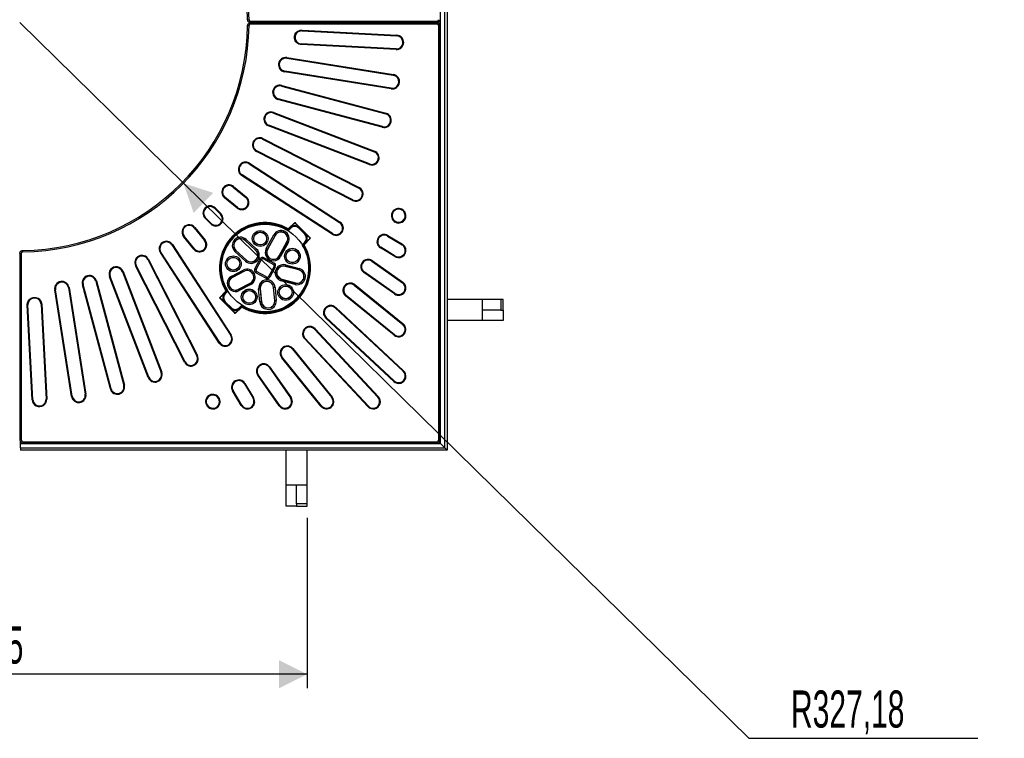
# Model space of a CAD drawing. Header units: millimetres. Extents: x 200 to 5740, y 200 to 4000.
# Tile 4 of 38: x 1630 to 3035, y 1795 to 2820. Entities that reach past the tile are written whole.
import ezdxf

# ---------------------------------------------------------------- set-up
doc = ezdxf.new("R2010")
doc.units = ezdxf.units.MM
doc.header["$LTSCALE"] = 20
doc.layers.add('FORMAT', color=7, linetype='Continuous')
doc.styles.add('SLDTEXTSTYLE0', font='TXT', dxfattribs={"width": 0.605})
doc.dimstyles.new('SLDDIMSTYLE0', dxfattribs={"dimtxt": 51.366374, "dimasz": 40, "dimexe": 0, "dimexo": 0.0625, "dimgap": 12.841593, "dimtad": 1, "dimrnd": 1e-09, "dimzin": 12, "dimdsep": 46, "dimtxsty": 'SLDTEXTSTYLE0', "dimsah": 1, "dimcen": 0.09, "dimadec": 0, "dimazin": 3, "dimtfac": 1, "dimtofl": 0, "dimtmove": 0, "dimatfit": 3, "dimfxl": 1, "dimfrac": 2, "dimtolj": 1, "dimtzin": 12, "dimarcsym": 0})
doc.dimstyles.new('SLDDIMSTYLE1', dxfattribs={"dimtxt": 51.366374, "dimasz": 40, "dimexe": 0, "dimexo": 0.0625, "dimgap": 12.841593, "dimtad": 0, "dimtih": 1, "dimtoh": 1, "dimrnd": 1e-09, "dimzin": 12, "dimdsep": 46, "dimtxsty": 'SLDTEXTSTYLE0', "dimsah": 1, "dimcen": 0, "dimadec": 0, "dimazin": 3, "dimtfac": 1, "dimtofl": 0, "dimtmove": 0, "dimatfit": 3, "dimfxl": 1, "dimfrac": 2, "dimtolj": 1, "dimtzin": 12, "dimarcsym": 0})

# ---------------------------------------------------------------- blocks, each defined once
blk = doc.blocks.new('_D_1')
at = {"layer": 'FORMAT'}
for p, q in [((1629.8, 2815.9), (1863.3, 2586.8)), ((1863.3, 2586.8), (2670.3, 1795)), ((2670.3, 1795), (2996.8, 1795))]:
    blk.add_line(p, q, dxfattribs=at)
blk.add_solid([(1863.3, 2586.8), (1877.8, 2544.5), (1905.9, 2573)], dxfattribs=at)
at = {"layer": 'FORMAT', "insert": (2730.3, 1863.2), "char_height": 52.92, "attachment_point": 1, "style": 'SLDTEXTSTYLE0'}
blk.add_mtext('R327,18', dxfattribs=at)
blk = doc.blocks.new('_D_2')
at = {"layer": 'FORMAT'}
for p, q in [((2039.8, 2109.6), (2039.8, 1866.4)), ((1204.8, 2106.1), (1204.8, 1866.4)), ((2039.8, 1886.3), (1204.8, 1886.3))]:
    blk.add_line(p, q, dxfattribs=at)
for points in [[(1204.8, 1886.3), (1244.8, 1866.3), (1244.8, 1906.3)], [(2039.8, 1886.3), (1999.8, 1906.3), (1999.8, 1866.3)]]:
    blk.add_solid(points, dxfattribs=at)
at = {"layer": 'FORMAT', "insert": (1563.5, 1954.5), "char_height": 52.92, "attachment_point": 1, "style": 'SLDTEXTSTYLE0'}
blk.add_mtext('835', dxfattribs=at)

msp = doc.modelspace()

# ---------------------------------------------------------------- linework, layer by layer
at = {"color": 7, "linetype": 'Continuous', "lineweight": 25}
for p, q in [((2230.252, 2215.404), (2230.252, 3416.404)), ((2236.252, 2209.404), (2236.252, 3422.404)), ((2239.752, 3425.904), (2239.752, 2205.904)), ((1954.916, 2820.028), (1956.908, 2820.053)), ((1954.916, 2811.779), (1956.908, 2811.754)), ((1958.901, 2818.086), (2225.577, 2818.086)), ((1958.901, 2816.086), (2225.577, 2816.086)), ((2225.577, 2815.721), (1958.901, 2815.721)), ((2225.577, 2813.721), (1958.901, 2813.721)), ((2204.752, 2816.086), (2204.752, 2815.721)), ((2227.569, 2220.079), (2227.569, 2811.729)), ((2229.569, 2220.079), (2229.569, 2811.729)), ((2032.392, 2804.156), (2167.753, 2797.062)), ((2032.524, 2805.151), (2167.806, 2798.061)), ((2166.723, 2777.407), (2031.441, 2784.497)), ((2166.776, 2778.405), (2031.494, 2785.495)), ((2010.733, 2765.02), (2162.837, 2740.929)), ((2010.889, 2766.008), (2162.993, 2741.917)), ((2159.758, 2721.489), (2007.654, 2745.58)), ((2159.914, 2722.477), (2007.81, 2746.567)), ((2003.586, 2726.441), (2152.338, 2686.583)), ((2003.327, 2725.476), (2152.079, 2685.617)), ((2146.985, 2666.605), (1998.233, 2706.464)), ((2147.244, 2667.571), (1998.491, 2707.429)), ((1991.828, 2686.922), (2135.599, 2631.733)), ((1992.186, 2687.855), (2135.958, 2632.667)), ((2128.546, 2613.358), (1984.774, 2668.546)), ((2128.904, 2614.291), (1985.133, 2669.48)), ((1976.362, 2649.781), (2113.577, 2579.867)), ((1976.816, 2650.672), (2114.031, 2580.758)), ((2104.641, 2562.329), (1967.426, 2632.244)), ((2105.095, 2563.22), (1967.88, 2633.135)), ((1957.099, 2614.46), (2086.254, 2530.586)), ((1957.644, 2615.299), (2086.799, 2531.425)), ((2075.534, 2514.079), (1946.379, 2597.953)), ((2076.079, 2514.917), (1946.924, 2598.792)), ((1934.249, 2581.347), (1952.369, 2566.674)), ((1934.878, 2582.124), (1952.998, 2567.451)), ((1939.982, 2551.378), (1921.862, 2566.051)), ((1940.612, 2552.155), (1922.492, 2566.828)), ((1908.063, 2550.803), (1916.177, 2542.689)), ((1908.77, 2551.51), (1916.884, 2543.396)), ((2174.611, 2548.768), (2174.743, 2548.701)), ((2175.065, 2549.659), (2175.197, 2549.592)), ((1902.259, 2528.772), (1894.145, 2536.886)), ((1902.966, 2529.479), (1894.853, 2537.593)), ((2012.936, 2521.597), (2022.178, 2530.839)), ((2020.993, 2529.357), (2022.178, 2530.839)), ((2020.993, 2529.357), (2023.364, 2529.357)), ((2022.178, 2530.839), (2023.364, 2529.357)), ((2022.178, 2530.839), (2044.688, 2508.33)), ((2165.807, 2531.164), (2165.675, 2531.231)), ((2166.261, 2532.055), (2166.129, 2532.122)), ((1878.828, 2523.164), (1893.501, 2505.044)), ((1879.605, 2523.793), (1894.278, 2505.674)), ((2012.936, 2521.597), (2012.433, 2520.753)), ((2012.798, 2518.953), (2016.522, 2522.676)), ((2013.641, 2520.893), (2012.936, 2521.597)), ((2016.543, 2523.795), (2013.641, 2520.893)), ((2016.543, 2522.725), (2016.543, 2523.795)), ((2037.643, 2513.965), (2027.814, 2523.795)), ((2027.814, 2523.795), (2027.814, 2522.725)), ((2027.814, 2522.725), (2036.573, 2513.965)), ((2027.835, 2522.676), (2036.525, 2513.987)), ((1878.205, 2492.658), (1863.532, 2510.777)), ((1878.982, 2493.287), (1864.309, 2511.407)), ((1951.254, 2505.094), (1951.375, 2505.226)), ((1966.27, 2491.298), (1951.254, 2505.094)), ((1952.715, 2506.684), (1951.375, 2505.226)), ((1966.392, 2491.43), (1951.375, 2505.226)), ((1952.715, 2506.684), (1967.731, 2492.888)), ((1981.453, 2493.47), (1992.252, 2513.209)), ((1993.99, 2512.258), (1983.19, 2492.519)), ((1994.147, 2512.172), (1983.348, 2492.433)), ((1993.99, 2512.258), (1992.252, 2513.209)), ((1994.147, 2512.172), (1993.99, 2512.258)), ((2000.154, 2483.239), (2010.953, 2502.978)), ((2000.312, 2483.152), (2011.111, 2502.892)), ((2012.848, 2501.941), (2002.049, 2482.202)), ((2010.953, 2502.978), (2011.111, 2502.892)), ((2011.111, 2502.892), (2012.848, 2501.941)), ((2036.525, 2502.673), (2032.801, 2498.95)), ((2034.741, 2499.792), (2037.643, 2502.695)), ((2044.688, 2508.33), (2035.445, 2499.088)), ((2036.573, 2513.965), (2037.643, 2513.965)), ((2037.643, 2502.695), (2036.573, 2502.695)), ((2043.205, 2509.516), (2043.205, 2507.144)), ((2043.205, 2509.516), (2044.688, 2508.33)), ((2044.688, 2508.33), (2043.205, 2507.144)), ((2154.649, 2511.411), (2175.313, 2498.995)), ((2155.165, 2512.269), (2175.828, 2499.853)), ((1633.877, 2490.74), (1633.902, 2488.747)), ((1914.231, 2358.857), (1830.357, 2488.012)), ((1915.07, 2359.402), (1831.195, 2488.557)), ((1846.864, 2498.732), (1930.738, 2369.577)), ((1847.703, 2499.277), (1931.577, 2370.122)), ((1938.172, 2490.854), (1936.832, 2489.396)), ((1951.848, 2475.6), (1936.832, 2489.396)), ((1938.293, 2490.987), (1938.172, 2490.854)), ((1938.172, 2490.854), (1953.188, 2477.058)), ((1938.293, 2490.987), (1953.309, 2477.191)), ((1966.27, 2491.298), (1966.392, 2491.43)), ((1967.731, 2492.888), (1966.392, 2491.43)), ((1981.453, 2493.47), (1983.19, 2492.519)), ((1983.348, 2492.433), (1983.19, 2492.519)), ((2034.601, 2498.585), (2035.445, 2499.088)), ((2034.741, 2499.792), (2035.445, 2499.088)), ((2165.176, 2482.124), (2144.512, 2494.54)), ((2165.691, 2482.981), (2145.027, 2495.397)), ((1629.935, 2486.755), (1629.935, 2220.079)), ((1631.935, 2486.755), (1631.935, 2220.079)), ((1812.521, 2477.775), (1882.436, 2340.56)), ((1813.412, 2478.229), (1883.327, 2341.014)), ((1953.188, 2477.058), (1951.848, 2475.6)), ((1953.309, 2477.191), (1953.188, 2477.058)), ((1965.13, 2464.559), (1972.999, 2478.943)), ((1966.884, 2463.599), (1974.754, 2477.983)), ((1977.447, 2478.771), (1991.831, 2470.902)), ((1978.407, 2480.526), (1992.791, 2472.657)), ((2000.154, 2483.239), (2000.312, 2483.152)), ((2002.049, 2482.202), (2000.312, 2483.152)), ((2132.131, 2475.538), (2175.86, 2444.918)), ((2132.704, 2476.357), (2176.434, 2445.738)), ((1776.176, 2460.523), (1831.364, 2316.752)), ((1777.109, 2460.881), (1832.298, 2317.11)), ((1864.898, 2331.625), (1794.984, 2468.84)), ((1865.789, 2332.079), (1795.875, 2469.294)), ((1932.193, 2454.405), (1948.718, 2462.997)), ((1949.632, 2461.24), (1933.107, 2452.648)), ((1949.715, 2461.081), (1933.19, 2452.488)), ((1948.718, 2462.997), (1949.632, 2461.24)), ((1949.715, 2461.081), (1949.632, 2461.24)), ((1981.097, 2451.281), (1966.713, 2459.151)), ((1982.057, 2453.036), (1967.673, 2460.905)), ((1992.62, 2468.208), (1984.751, 2453.825)), ((1994.374, 2467.248), (1986.505, 2452.865)), ((2008.408, 2468.244), (2008.453, 2468.418)), ((2028.123, 2463.039), (2008.408, 2468.244)), ((2008.959, 2470.333), (2008.453, 2468.418)), ((2028.169, 2463.212), (2008.453, 2468.418)), ((2008.959, 2470.333), (2028.675, 2465.127)), ((2028.123, 2463.039), (2028.169, 2463.212)), ((2028.675, 2465.127), (2028.169, 2463.212)), ((2164.571, 2428.795), (2120.841, 2459.415)), ((2165.144, 2429.615), (2121.415, 2460.234)), ((1738.226, 2447.164), (1778.084, 2298.412)), ((1739.192, 2447.423), (1779.05, 2298.671)), ((1812.989, 2309.698), (1757.801, 2453.469)), ((1813.923, 2310.056), (1758.734, 2453.828)), ((1933.107, 2452.648), (1932.193, 2454.405)), ((1933.19, 2452.488), (1933.107, 2452.648)), ((2003.471, 2449.549), (2002.966, 2447.634)), ((2022.681, 2442.428), (2002.966, 2447.634)), ((2003.517, 2449.722), (2003.471, 2449.549)), ((2003.471, 2449.549), (2023.187, 2444.343)), ((2003.517, 2449.722), (2023.233, 2444.517)), ((1703.739, 2282.663), (1679.648, 2434.767)), ((1704.727, 2282.819), (1680.636, 2434.923)), ((1699.088, 2437.846), (1723.179, 2285.742)), ((1700.076, 2438.002), (1724.167, 2285.898)), ((1759.072, 2293.318), (1719.214, 2442.07)), ((1760.038, 2293.576), (1720.18, 2442.329)), ((1914.817, 2423.477), (1924.059, 2432.72)), ((1924.763, 2432.015), (1921.861, 2429.113)), ((1922.98, 2429.134), (1926.703, 2432.858)), ((1924.059, 2432.72), (1924.903, 2433.223)), ((1924.059, 2432.72), (1924.763, 2432.015)), ((1942.028, 2435.492), (1958.552, 2444.085)), ((1942.028, 2435.492), (1942.111, 2435.333)), ((1942.111, 2435.333), (1958.635, 2443.925)), ((1942.111, 2435.333), (1943.024, 2433.576)), ((1959.549, 2442.168), (1943.024, 2433.576)), ((1958.552, 2444.085), (1958.635, 2443.925)), ((1959.549, 2442.168), (1958.635, 2443.925)), ((1970.659, 2436.09), (1972.631, 2436.268)), ((1972.334, 2417.54), (1970.659, 2436.09)), ((1972.81, 2436.284), (1972.631, 2436.268)), ((1972.631, 2436.268), (1974.306, 2417.719)), ((1972.81, 2436.284), (1974.485, 2417.735)), ((1991.889, 2438.007), (1992.068, 2438.024)), ((1993.564, 2419.458), (1991.889, 2438.007)), ((1994.04, 2438.202), (1992.068, 2438.024)), ((1993.743, 2419.474), (1992.068, 2438.024)), ((1994.04, 2438.202), (1995.716, 2419.652)), ((2023.187, 2444.343), (2022.681, 2442.428)), ((2023.233, 2444.517), (2023.187, 2444.343)), ((2107.164, 2441.323), (2176.381, 2385.273)), ((2107.793, 2442.1), (2177.01, 2386.05)), ((1914.817, 2423.477), (1916.299, 2424.663)), ((1916.299, 2422.292), (1914.817, 2423.477)), ((1937.326, 2400.968), (1914.817, 2423.477)), ((1916.299, 2422.292), (1916.299, 2424.663)), ((1921.861, 2429.113), (1922.931, 2429.113)), ((1921.861, 2417.842), (1931.69, 2408.012)), ((1922.931, 2417.842), (1921.861, 2417.842)), ((1931.69, 2409.083), (1922.931, 2417.842)), ((1931.669, 2409.131), (1922.98, 2417.82)), ((1974.306, 2417.719), (1972.334, 2417.54)), ((1974.485, 2417.735), (1974.306, 2417.719)), ((1993.564, 2419.458), (1993.743, 2419.474)), ((1993.743, 2419.474), (1995.716, 2419.652)), ((2163.994, 2369.976), (2094.777, 2426.027)), ((2164.623, 2370.753), (2095.407, 2426.804)), ((2289.752, 2420.904), (2239.752, 2420.904)), ((2289.752, 2420.904), (2289.752, 2405.904)), ((2316.202, 2420.904), (2289.752, 2420.904)), ((2316.202, 2420.904), (2316.202, 2405.904)), ((2319.752, 2420.904), (2316.202, 2420.904)), ((2319.752, 2405.904), (2319.752, 2420.904)), ((1647.595, 2277.85), (1640.505, 2413.132)), ((1648.593, 2277.902), (1641.504, 2413.184)), ((1660.154, 2414.294), (1667.25, 2278.88)), ((1661.159, 2414.214), (1668.249, 2278.933)), ((1931.69, 2408.012), (1931.69, 2409.083)), ((1946.568, 2410.211), (1937.326, 2400.968)), ((1942.961, 2408.012), (1945.864, 2410.915)), ((1942.961, 2409.083), (1942.961, 2408.012)), ((1946.706, 2412.855), (1942.983, 2409.131)), ((1946.568, 2410.211), (1945.864, 2410.915)), ((1947.071, 2411.055), (1946.568, 2410.211)), ((2079.872, 2408.933), (2176.873, 2318.478)), ((2080.554, 2409.664), (2177.555, 2319.209)), ((2316.202, 2405.904), (2289.752, 2405.904)), ((2289.752, 2405.904), (2289.752, 2390.904)), ((2316.202, 2405.904), (2319.752, 2405.904)), ((2319.752, 2405.904), (2319.752, 2390.904)), ((1937.326, 2400.968), (1936.14, 2402.45)), ((1938.511, 2402.45), (1936.14, 2402.45)), ((1938.511, 2402.45), (1937.326, 2400.968)), ((2163.449, 2304.083), (2066.448, 2394.538)), ((2164.131, 2304.814), (2067.13, 2395.269)), ((2289.752, 2390.904), (2239.752, 2390.904)), ((2319.752, 2390.904), (2289.752, 2390.904)), ((2050.386, 2378.526), (2140.841, 2281.524)), ((2051.118, 2379.208), (2141.573, 2282.206)), ((2126.446, 2268.101), (2035.991, 2365.102)), ((2127.178, 2268.783), (2036.723, 2365.784)), ((2018.852, 2350.249), (2074.902, 2281.032)), ((2019.629, 2350.878), (2075.68, 2281.662)), ((2059.606, 2268.646), (2003.556, 2337.862)), ((2060.383, 2269.275), (2004.333, 2338.492)), ((1985.422, 2324.241), (2016.041, 2280.512)), ((1986.241, 2324.815), (2016.86, 2281.085)), ((1999.918, 2269.222), (1969.298, 2312.952)), ((2000.737, 2269.796), (1970.118, 2313.525)), ((1945.803, 2269.828), (1933.387, 2290.491)), ((1946.66, 2270.343), (1934.244, 2291.006)), ((1950.259, 2300.629), (1962.675, 2279.965)), ((1951.116, 2301.144), (1963.532, 2280.48)), ((1913.534, 2279.526), (1913.601, 2279.395)), ((1914.425, 2279.98), (1914.492, 2279.849)), ((1896.064, 2270.459), (1895.997, 2270.591)), ((1896.955, 2270.913), (1896.888, 2271.045)), ((1630.752, 2215.404), (1630.752, 2217.681)), ((1630.752, 2215.404), (2230.252, 2215.404)), ((1630.752, 2209.404), (1630.752, 2215.404)), ((1630.752, 2209.404), (1630.752, 2205.904)), ((1630.752, 2209.404), (2236.252, 2209.404)), ((1633.927, 2218.086), (2225.577, 2218.086)), ((1633.927, 2216.086), (2225.577, 2216.086)), ((2228.39, 2217.265), (2230.252, 2215.404)), ((2230.252, 2215.404), (2236.252, 2209.404)), ((2236.252, 2209.404), (2230.252, 2215.404)), ((2236.252, 2209.404), (2239.752, 2205.904)), ((2239.752, 2205.904), (2236.252, 2209.404)), ((2239.752, 2205.904), (1630.752, 2205.904)), ((2009.752, 2155.904), (2009.752, 2205.904)), ((2039.752, 2155.904), (2039.752, 2205.904)), ((2024.752, 2155.904), (2009.752, 2155.904)), ((2009.752, 2125.904), (2009.752, 2155.904)), ((2039.752, 2155.904), (2024.752, 2155.904)), ((2024.752, 2129.454), (2024.752, 2155.904)), ((2039.752, 2129.454), (2039.752, 2155.904)), ((2024.752, 2125.904), (2009.752, 2125.904)), ((2039.752, 2129.454), (2024.752, 2129.454)), ((2024.752, 2129.454), (2024.752, 2125.904)), ((2024.752, 2125.904), (2039.752, 2125.904)), ((2039.752, 2125.904), (2039.752, 2129.454))]:
    msp.add_line(p, q, dxfattribs=at)
at = {"color": 8, "linetype": 'Continuous', "lineweight": 25}
for p, q in [((1958.901, 2816.086), (1958.901, 2818.086)), ((1958.901, 2815.721), (1958.901, 2813.721)), ((2208.721, 2816.086), (2208.721, 2815.721)), ((2225.577, 2818.086), (2225.577, 2816.086)), ((2225.577, 2815.721), (2225.577, 2813.721)), ((2227.569, 2811.729), (2229.569, 2811.729)), ((2167.806, 2798.061), (2167.753, 2797.062)), ((2031.494, 2785.495), (2031.441, 2784.497)), ((2166.776, 2778.405), (2166.723, 2777.407)), ((2010.889, 2766.008), (2010.733, 2765.02)), ((2007.654, 2745.58), (2007.81, 2746.567)), ((2162.837, 2740.929), (2162.993, 2741.917)), ((2003.586, 2726.441), (2003.327, 2725.476)), ((2159.914, 2722.477), (2159.758, 2721.489)), ((1998.233, 2706.464), (1998.491, 2707.429)), ((1992.186, 2687.855), (1991.828, 2686.922)), ((2152.079, 2685.617), (2152.338, 2686.583)), ((1984.774, 2668.546), (1985.133, 2669.48)), ((2147.244, 2667.571), (2146.985, 2666.605)), ((1976.816, 2650.672), (1976.362, 2649.781)), ((1967.426, 2632.244), (1967.88, 2633.135)), ((2135.599, 2631.733), (2135.958, 2632.667)), ((1957.644, 2615.299), (1957.099, 2614.46)), ((2128.904, 2614.291), (2128.546, 2613.358)), ((1946.379, 2597.953), (1946.924, 2598.792)), ((1934.878, 2582.124), (1934.249, 2581.347)), ((2113.577, 2579.867), (2114.031, 2580.758)), ((1921.862, 2566.051), (1922.492, 2566.828)), ((1952.369, 2566.674), (1952.998, 2567.451)), ((2105.095, 2563.22), (2104.641, 2562.329)), ((1908.77, 2551.51), (1908.063, 2550.803)), ((1916.177, 2542.689), (1916.884, 2543.396)), ((1940.612, 2552.155), (1939.982, 2551.378)), ((2174.611, 2548.768), (2175.065, 2549.659)), ((2174.743, 2548.701), (2175.197, 2549.592)), ((1894.145, 2536.886), (1894.853, 2537.593)), ((1902.966, 2529.479), (1902.259, 2528.772)), ((2086.254, 2530.586), (2086.799, 2531.425)), ((2165.675, 2531.231), (2166.129, 2532.122)), ((2165.807, 2531.164), (2166.261, 2532.055)), ((1879.605, 2523.793), (1878.828, 2523.164)), ((2012.782, 2518.963), (2016.543, 2522.725)), ((2016.522, 2522.676), (2016.543, 2522.725)), ((2027.814, 2522.725), (2027.835, 2522.676)), ((1863.532, 2510.777), (1864.309, 2511.407)), ((1893.501, 2505.044), (1894.278, 2505.674)), ((2036.573, 2502.695), (2032.811, 2498.933)), ((2036.525, 2513.987), (2036.573, 2513.965)), ((2036.573, 2502.695), (2036.525, 2502.673)), ((2076.079, 2514.917), (2075.534, 2514.079)), ((2154.649, 2511.411), (2155.165, 2512.269)), ((1830.357, 2488.012), (1831.195, 2488.557)), ((1847.703, 2499.277), (1846.864, 2498.732)), ((1878.982, 2493.287), (1878.205, 2492.658)), ((2144.512, 2494.54), (2145.027, 2495.397)), ((2175.313, 2498.995), (2175.828, 2499.853)), ((1629.935, 2486.755), (1631.935, 2486.755)), ((1813.412, 2478.229), (1812.521, 2477.775)), ((1974.754, 2477.983), (1972.999, 2478.943)), ((1977.447, 2478.771), (1978.407, 2480.526)), ((2132.131, 2475.538), (2132.704, 2476.357)), ((2165.176, 2482.124), (2165.691, 2482.981)), ((1777.109, 2460.881), (1776.176, 2460.523)), ((1794.984, 2468.84), (1795.875, 2469.294)), ((1966.884, 2463.599), (1965.13, 2464.559)), ((1966.713, 2459.151), (1967.673, 2460.905)), ((1991.831, 2470.902), (1992.791, 2472.657)), ((1994.374, 2467.248), (1992.62, 2468.208)), ((2120.841, 2459.415), (2121.415, 2460.234)), ((1739.192, 2447.423), (1738.226, 2447.164)), ((1757.801, 2453.469), (1758.734, 2453.828)), ((1981.097, 2451.281), (1982.057, 2453.036)), ((1986.505, 2452.865), (1984.751, 2453.825)), ((2175.86, 2444.918), (2176.434, 2445.738)), ((1679.648, 2434.767), (1680.636, 2434.923)), ((1700.076, 2438.002), (1699.088, 2437.846)), ((1719.214, 2442.07), (1720.18, 2442.329)), ((1922.931, 2429.113), (1926.693, 2432.874)), ((2107.164, 2441.323), (2107.793, 2442.1)), ((1922.931, 2429.113), (1922.98, 2429.134)), ((1922.98, 2417.82), (1922.931, 2417.842)), ((2094.777, 2426.027), (2095.407, 2426.804)), ((2164.571, 2428.795), (2165.144, 2429.615)), ((1641.504, 2413.184), (1640.505, 2413.132)), ((1931.69, 2409.083), (1931.669, 2409.131)), ((1946.723, 2412.844), (1942.961, 2409.083)), ((1942.983, 2409.131), (1942.961, 2409.083)), ((2079.872, 2408.933), (2080.554, 2409.664)), ((2066.448, 2394.538), (2067.13, 2395.269)), ((2051.118, 2379.208), (2050.386, 2378.526)), ((2176.381, 2385.273), (2177.01, 2386.05)), ((1930.738, 2369.577), (1931.577, 2370.122)), ((2035.991, 2365.102), (2036.723, 2365.784)), ((2163.994, 2369.976), (2164.623, 2370.753)), ((1915.07, 2359.402), (1914.231, 2358.857)), ((2019.629, 2350.878), (2018.852, 2350.249)), ((1882.436, 2340.56), (1883.327, 2341.014)), ((2003.556, 2337.862), (2004.333, 2338.492)), ((1865.789, 2332.079), (1864.898, 2331.625)), ((1986.241, 2324.815), (1985.422, 2324.241)), ((2176.873, 2318.478), (2177.555, 2319.209)), ((1813.923, 2310.056), (1812.989, 2309.698)), ((1831.364, 2316.752), (1832.298, 2317.11)), ((1969.298, 2312.952), (1970.118, 2313.525)), ((2163.449, 2304.083), (2164.131, 2304.814)), ((1760.038, 2293.576), (1759.072, 2293.318)), ((1778.084, 2298.412), (1779.05, 2298.671)), ((1933.387, 2290.491), (1934.244, 2291.006)), ((1951.116, 2301.144), (1950.259, 2300.629)), ((1648.593, 2277.902), (1647.595, 2277.85)), ((1668.249, 2278.933), (1667.25, 2278.88)), ((1704.727, 2282.819), (1703.739, 2282.663)), ((1723.179, 2285.742), (1724.167, 2285.898)), ((1914.425, 2279.98), (1913.534, 2279.526)), ((1913.601, 2279.395), (1914.492, 2279.849)), ((1962.675, 2279.965), (1963.532, 2280.48)), ((2016.041, 2280.512), (2016.86, 2281.085)), ((2074.902, 2281.032), (2075.68, 2281.662)), ((2140.841, 2281.524), (2141.573, 2282.206)), ((1895.997, 2270.591), (1896.888, 2271.045)), ((1896.955, 2270.913), (1896.064, 2270.459)), ((1946.66, 2270.343), (1945.803, 2269.828)), ((2000.737, 2269.796), (1999.918, 2269.222)), ((2060.383, 2269.275), (2059.606, 2268.646)), ((2127.178, 2268.783), (2126.446, 2268.101)), ((1631.935, 2220.079), (1629.935, 2220.079)), ((2227.569, 2220.079), (2229.569, 2220.079)), ((1633.927, 2218.086), (1633.927, 2216.086)), ((2225.577, 2218.086), (2225.577, 2216.086))]:
    msp.add_line(p, q, dxfattribs=at)
at = {"color": 7, "linetype": 'Continuous', "lineweight": 25, "flags": 128}
for points in [[(2012.052, 2519.589), (2012.17, 2519.948), (2012.433, 2520.753)], [(2013.641, 2520.893), (2013.45, 2520.304), (2013.263, 2519.727)], [(2034.601, 2498.585), (2034.242, 2498.467), (2033.437, 2498.203)], [(2033.575, 2499.415), (2034.152, 2499.602), (2034.741, 2499.792)], [(1925.929, 2432.393), (1925.352, 2432.206), (1924.763, 2432.015)], [(1924.903, 2433.223), (1925.262, 2433.34), (1926.067, 2433.604)], [(1945.864, 2410.915), (1946.054, 2411.504), (1946.241, 2412.081)], [(1947.452, 2412.218), (1947.335, 2411.859), (1947.071, 2411.055)]]:
    msp.add_lwpolyline(points, dxfattribs=at)
at = {"color": 7, "linetype": 'Continuous', "lineweight": 25}
for centre, radius in [((1979.752, 2465.904), 62.5), ((1972.831, 2507.841), 11.239), ((1972.831, 2507.841), 9.258), ((1972.831, 2507.841), 9.078), ((2018.801, 2482.691), 11.239), ((2018.801, 2482.691), 9.258), ((2018.801, 2482.691), 9.078), ((1934.497, 2471.903), 11.239), ((1934.497, 2471.903), 9.258), ((1934.497, 2471.903), 9.078), ((1957.173, 2424.633), 11.239), ((1957.173, 2424.633), 9.258), ((1957.173, 2424.633), 9.078), ((2009.209, 2431.028), 11.239), ((2009.209, 2431.028), 9.258), ((2009.209, 2431.028), 9.078)]:
    msp.add_circle(centre, radius, dxfattribs=at)
for centre, radius, start, end in [((1629.752, 2815.904), 325.183, 0.726716, 89.273284), ((1629.752, 2815.904), 327.183, 0.726716, 89.273284), ((1629.752, 2815.904), 325.183, 270.726716, 359.273284), ((1629.752, 2815.904), 327.183, 270.726716, 359.273284), ((2167.264, 2787.734), 10.341, 267, 87), ((2167.264, 2787.734), 9.341, 270, 87), ((2167.264, 2787.734), 9.341, 267, 270), ((2009.271, 2755.794), 10.341, 81, 261), ((2009.271, 2755.794), 9.345, 81, 261), ((2161.375, 2731.703), 10.341, 261, 81), ((2161.375, 2731.703), 9.341, 270, 81), ((2000.909, 2716.453), 10.341, 75, 255), ((2000.909, 2716.453), 9.345, 75, 255), ((2161.375, 2731.703), 9.341, 261, 270), ((1988.48, 2678.201), 10.341, 69, 249), ((1988.48, 2678.201), 9.345, 69, 249), ((2149.662, 2676.594), 10.341, 255, 75), ((2149.662, 2676.594), 9.341, 270, 75), ((2149.662, 2676.594), 9.341, 255, 270), ((1972.121, 2641.458), 10.341, 63, 243), ((1972.121, 2641.458), 9.345, 63, 243), ((2132.252, 2623.012), 10.341, 249, 69), ((2132.252, 2623.012), 9.341, 270, 69), ((1952.011, 2606.626), 10.341, 57, 237), ((1952.011, 2606.626), 9.345, 57, 237), ((2132.252, 2623.012), 9.341, 249, 270), ((1928.37, 2574.087), 10.341, 51, 231), ((1928.37, 2574.087), 9.345, 51, 231), ((2109.336, 2571.543), 10.341, 243, 63), ((2109.336, 2571.543), 9.341, 270, 63), ((1946.49, 2559.414), 10.341, 231, 51), ((1946.49, 2559.414), 9.341, 270, 51), ((2109.336, 2571.543), 9.341, 243, 270), ((1901.458, 2544.198), 10.341, 45, 225), ((1901.458, 2544.198), 9.345, 45, 225), ((1909.572, 2536.084), 10.341, 225, 45), ((1946.49, 2559.414), 9.341, 231, 270), ((2170.37, 2540.445), 10.341, 63, 243), ((2170.37, 2540.445), 9.345, 63, 243), ((2170.502, 2540.378), 10.341, 243, 63), ((2170.502, 2540.378), 9.341, 270, 63), ((1909.572, 2536.084), 9.341, 225, 270), ((1909.572, 2536.084), 9.341, 270, 45), ((1979.752, 2465.904), 64.83, 59.211917, 210.788083), ((1979.752, 2465.904), 63.847, 59.211917, 210.788083), ((2081.167, 2522.752), 10.341, 237, 57), ((2081.167, 2522.752), 9.341, 270, 57), ((2170.502, 2540.378), 9.341, 243, 270), ((1871.568, 2517.285), 10.341, 39, 219), ((1871.568, 2517.285), 9.345, 39, 219), ((1979.752, 2465.904), 62.653, 58.966834, 211.033166), ((2002.55, 2507.575), 11.739, 331.317132, 151.317132), ((2002.55, 2507.575), 9.758, 331.317132, 151.317132), ((2002.55, 2507.575), 9.578, 331.317132, 151.317132), ((2012.567, 2520.453), 1.006, 239.197788, 313.782315), ((2012.945, 2521.619), 1.006, 239.435281, 313.785544), ((2022.178, 2516.988), 8.041, 45.508126, 134.491874), ((2022.178, 2517.019), 8, 91.455978, 134.762887), ((2022.178, 2517.019), 8, 45.46123, 91.455978), ((1839.03, 2493.645), 10.341, 33, 213), ((1839.03, 2493.645), 9.345, 33, 213), ((1886.242, 2499.166), 10.341, 219, 39), ((1886.242, 2499.166), 9.341, 270, 39), ((1944.774, 2498.04), 11.739, 47.424898, 227.424898), ((1944.774, 2498.04), 9.758, 47.424898, 227.424898), ((1944.774, 2498.04), 9.578, 47.424898, 227.424898), ((2030.868, 2508.33), 8, 1.455978, 44.762887), ((2030.868, 2508.33), 8, 315.46123, 1.455978), ((2030.837, 2508.33), 8.041, 315.508126, 44.491874), ((2081.167, 2522.752), 9.341, 237, 270), ((2149.838, 2503.404), 10.341, 59, 239), ((2149.838, 2503.404), 9.345, 59, 239), ((1886.242, 2499.166), 9.341, 219, 270), ((1979.752, 2465.904), 64.83, 239.211917, 30.788083), ((1979.752, 2465.904), 63.847, 239.211917, 30.788083), ((1979.752, 2465.904), 62.653, 238.966834, 31.033166), ((1959.79, 2484.244), 11.739, 227.424898, 47.424898), ((1959.79, 2484.244), 9.758, 227.424898, 47.424898), ((1959.79, 2484.244), 9.578, 227.424898, 47.424898), ((1991.751, 2487.836), 11.739, 151.317132, 331.317132), ((1991.751, 2487.836), 9.758, 151.317132, 331.317132), ((1991.751, 2487.836), 9.578, 151.317132, 331.317132), ((2034.301, 2498.719), 1.006, 136.217685, 210.802212), ((2035.467, 2499.096), 1.006, 136.214456, 210.564719), ((2170.502, 2490.988), 10.341, 239, 59), ((2170.502, 2490.988), 9.341, 270, 59), ((1804.198, 2473.534), 10.341, 27, 207), ((1804.198, 2473.534), 9.345, 27, 207), ((2126.773, 2467.886), 10.341, 55, 235), ((2126.773, 2467.886), 9.345, 55, 235), ((2170.502, 2490.988), 9.341, 239, 270), ((1767.455, 2457.175), 10.341, 21, 201), ((1767.455, 2457.175), 9.345, 21, 201), ((1954.134, 2452.583), 11.739, 297.473312, 117.473312), ((1954.134, 2452.583), 9.758, 297.473312, 117.473312), ((1954.134, 2452.583), 9.578, 297.473312, 117.473312), ((2005.962, 2458.983), 11.739, 75.209366, 255.209366), ((2005.962, 2458.983), 9.758, 75.209366, 255.209366), ((2005.962, 2458.983), 9.578, 75.209366, 255.209366), ((2025.678, 2453.778), 11.739, 255.209366, 75.209366), ((2025.678, 2453.778), 9.758, 255.209366, 75.209366), ((2025.678, 2453.778), 9.578, 255.209366, 75.209366), ((1689.862, 2436.384), 10.341, 9, 189), ((1689.862, 2436.384), 9.345, 9, 189), ((1729.203, 2444.747), 10.341, 15, 195), ((1729.203, 2444.747), 9.345, 15, 195), ((1937.609, 2443.99), 11.739, 117.473312, 297.473312), ((1937.609, 2443.99), 9.758, 117.473312, 297.473312), ((1937.609, 2443.99), 9.578, 117.473312, 297.473312), ((1982.349, 2437.146), 11.739, 5.160952, 185.160952), ((1982.349, 2437.146), 9.758, 5.160952, 185.160952), ((1982.349, 2437.146), 9.578, 5.160952, 185.160952), ((2170.502, 2437.266), 10.341, 235, 55), ((2170.502, 2437.266), 9.341, 270, 55), ((1924.037, 2432.711), 1.006, 316.214456, 30.564719), ((1925.203, 2433.089), 1.006, 316.217685, 30.802212), ((2101.285, 2434.064), 10.341, 51, 231), ((2101.285, 2434.064), 9.345, 51, 231), ((1928.667, 2423.477), 8.041, 135.508126, 224.491874), ((1928.636, 2423.477), 8, 135.46123, 181.455978), ((1928.636, 2423.477), 8, 181.455978, 224.762887), ((1984.025, 2418.596), 11.739, 185.160952, 5.160952), ((1984.025, 2418.596), 9.758, 185.160952, 5.160952), ((1984.025, 2418.596), 9.578, 185.160952, 5.160952), ((2170.502, 2437.266), 9.341, 235, 270), ((1937.326, 2414.819), 8.041, 225.508126, 314.491874), ((1937.326, 2414.788), 8, 225.46123, 271.455978), ((1937.326, 2414.788), 8, 271.455978, 314.762887), ((1946.56, 2410.189), 1.006, 59.435281, 133.785544), ((1946.937, 2411.354), 1.006, 59.197788, 133.782315), ((2073.501, 2402.101), 10.341, 47, 227), ((2073.501, 2402.101), 9.345, 47, 227), ((2043.555, 2372.155), 10.341, 43, 223), ((2043.555, 2372.155), 9.345, 43, 223), ((2170.502, 2378.013), 10.341, 231, 51), ((2170.502, 2378.013), 9.341, 270, 51), ((1922.904, 2364.489), 10.341, 213, 33), ((1922.904, 2364.489), 9.341, 270, 33), ((2170.502, 2378.013), 9.341, 231, 270), ((1922.904, 2364.489), 9.341, 213, 270), ((2011.592, 2344.37), 10.341, 39, 219), ((2011.592, 2344.37), 9.345, 39, 219), ((1874.112, 2336.319), 10.341, 207, 27), ((1874.112, 2336.319), 9.341, 270, 27), ((1874.112, 2336.319), 9.341, 207, 270), ((1977.77, 2318.883), 10.341, 35, 215), ((1977.77, 2318.883), 9.345, 35, 215), ((2170.502, 2311.646), 10.341, 227, 47), ((2170.502, 2311.646), 9.341, 270, 47), ((1822.644, 2313.404), 10.341, 201, 21), ((1822.644, 2313.404), 9.341, 201, 270), ((1822.644, 2313.404), 9.341, 270, 21), ((1942.251, 2295.817), 10.341, 31, 211), ((1942.251, 2295.817), 9.345, 31, 211), ((2170.502, 2311.646), 9.341, 227, 270), ((1769.061, 2295.994), 10.341, 195, 15), ((1769.061, 2295.994), 9.341, 195, 270), ((1769.061, 2295.994), 9.341, 270, 15), ((1657.922, 2278.391), 10.341, 183, 3), ((1657.922, 2278.391), 9.341, 183, 270), ((1657.922, 2278.391), 9.341, 270, 3), ((1713.953, 2284.28), 10.341, 189, 9), ((1713.953, 2284.28), 9.341, 189, 270), ((1713.953, 2284.28), 9.341, 270, 9), ((1905.211, 2275.286), 10.341, 27, 207), ((1905.211, 2275.286), 9.345, 27, 207), ((1905.278, 2275.154), 10.341, 207, 27), ((1905.278, 2275.154), 9.341, 270, 27), ((1954.667, 2275.154), 10.341, 211, 31), ((1954.667, 2275.154), 9.341, 270, 31), ((2008.389, 2275.154), 10.341, 215, 35), ((2008.389, 2275.154), 9.341, 270, 35), ((2067.643, 2275.154), 10.341, 219, 39), ((2067.643, 2275.154), 9.341, 270, 39), ((2134.01, 2275.154), 10.341, 223, 43), ((2134.01, 2275.154), 9.341, 270, 43), ((1905.278, 2275.154), 9.341, 207, 270), ((1954.667, 2275.154), 9.341, 211, 270), ((2008.389, 2275.154), 9.341, 215, 270), ((2067.643, 2275.154), 9.341, 219, 270), ((2134.01, 2275.154), 9.341, 223, 270)]:
    msp.add_arc(centre, radius, start, end, dxfattribs=at)
for centre, major_axis, ratio, start_param, end_param in [((2225.562, 2820.094), (1.425, -1.425), 0.99243251, 5.50158524, 7.06478537), ((2225.562, 2820.094), (2.829, -2.829), 0.99997115, 5.50158524, 7.06478537), ((2225.562, 2811.713), (2.829, 2.829), 0.99997115, 5.50158524, 7.06478537), ((2225.562, 2811.713), (1.425, 1.425), 0.99243251, 5.50158524, 7.06478537), ((1976.507, 2476.989), (-1.132, 3.868), 0.99243251, 5.50158524, 7.06478537), ((1976.507, 2476.989), (-0.575, 1.963), 0.97769116, 5.50158524, 7.06478537), ((1968.667, 2462.659), (-3.868, -1.132), 0.99243251, 5.50158524, 7.06478537), ((1968.667, 2462.659), (1.963, 0.575), 0.97769116, 2.35999259, 3.92319272), ((1990.837, 2469.149), (1.963, 0.575), 0.97769116, 5.50158524, 7.06478537), ((1990.837, 2469.149), (3.868, 1.132), 0.99243251, 5.50158524, 7.06478537), ((1982.997, 2454.819), (1.132, -3.868), 0.99243251, 5.50158524, 7.06478537), ((1982.997, 2454.819), (-0.575, 1.963), 0.97769116, 2.35999259, 3.92319272), ((1633.942, 2220.094), (2.829, 2.829), 0.99997115, 2.35999259, 3.92319272), ((1633.942, 2220.094), (-1.425, -1.425), 0.99243251, 5.50158524, 7.06478537), ((2225.562, 2220.094), (1.425, -1.425), 0.99243251, 5.50158524, 7.06478537), ((2225.562, 2220.094), (-2.829, 2.829), 0.99997115, 2.35999259, 3.92319272)]:
    msp.add_ellipse(centre, major_axis=major_axis, ratio=ratio, start_param=start_param, end_param=end_param, dxfattribs=at)
for points, knots in [([(1958.901, 2816.094), (1958.624, 2816.112), (1957.902, 2816.16), (1956.795, 2816.616), (1955.774, 2817.503), (1955.07, 2818.687), (1954.967, 2819.581), (1954.916, 2820.028)], [0, 0, 0, 0, 0.13456615, 0.35021129, 0.56639199, 0.78337143, 1, 1, 1, 1]), ([(1954.916, 2811.779), (1954.938, 2812.056), (1954.994, 2812.777), (1955.465, 2813.878), (1956.364, 2814.888), (1957.557, 2815.577), (1958.453, 2815.668), (1958.901, 2815.713)], [0, 0, 0, 0, 0.13456611, 0.35021125, 0.56639198, 0.78337142, 1, 1, 1, 1]), ([(1956.908, 2820.053), (1956.933, 2819.829), (1956.983, 2819.381), (1957.334, 2818.788), (1957.845, 2818.344), (1958.4, 2818.117), (1958.762, 2818.095), (1958.901, 2818.086)], [0, 0, 0, 0, 0.21681692, 0.43367372, 0.64964967, 0.86527044, 1, 1, 1, 1]), ([(1958.901, 2813.721), (1958.676, 2813.699), (1958.227, 2813.655), (1957.629, 2813.312), (1957.18, 2812.806), (1956.946, 2812.254), (1956.919, 2811.893), (1956.908, 2811.754)], [0, 0, 0, 0, 0.21681693, 0.43367372, 0.64964971, 0.86527047, 1, 1, 1, 1]), ([(2031.441, 2784.497), (2030.286, 2784.672), (2027.975, 2785.022), (2024.977, 2786.964), (2022.764, 2789.709), (2021.593, 2793.051), (2021.591, 2796.587), (2022.759, 2799.925), (2024.969, 2802.692), (2027.966, 2804.563), (2030.638, 2805.188), (2032.161, 2805.158), (2032.524, 2805.151)], [0, 0, 0, 0, 0.10738177, 0.21476909, 0.32213582, 0.42949086, 0.53673848, 0.64408483, 0.75140344, 0.85883195, 0.96630661, 1, 1, 1, 1]), ([(2032.472, 2804.156), (2032.472, 2804.156), (2032.144, 2804.173), (2030.767, 2804.174), (2028.353, 2803.633), (2025.641, 2801.935), (2023.643, 2799.437), (2022.586, 2796.418), (2022.588, 2793.22), (2023.648, 2790.203), (2025.649, 2787.706), (2028.36, 2786.013), (2030.449, 2785.546), (2031.494, 2785.491), (2031.494, 2785.491)], [0, 0, 0, 0, 0.000002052, 0.033675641, 0.141128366, 0.248561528, 0.35589692, 0.463259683, 0.570529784, 0.677891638, 0.785262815, 0.892638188, 0.999997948, 1, 1, 1, 1]), ([(2016.543, 2523.795), (2016.554, 2523.809), (2016.579, 2523.84), (2016.785, 2524.097), (2017.096, 2524.487), (2017.478, 2524.964), (2018.007, 2525.625), (2018.668, 2526.452), (2019.387, 2527.35), (2020.119, 2528.264), (2020.634, 2528.908), (2020.993, 2529.357)], [0, 0, 0, 0, 0.01047235, 0.02359341, 0.15882425, 0.21617858, 0.2825328, 0.51349854, 0.65776932, 0.7612846, 1, 1, 1, 1]), ([(2023.364, 2529.357), (2023.723, 2528.908), (2024.455, 2527.993), (2025.534, 2526.645), (2026.48, 2525.462), (2027.165, 2524.606), (2027.541, 2524.136), (2027.725, 2523.907), (2027.787, 2523.829), (2027.814, 2523.795)], [0, 0, 0, 0, 0.23866539, 0.48639121, 0.71730857, 0.87093361, 0.94551372, 0.97651426, 1, 1, 1, 1]), ([(2037.643, 2513.965), (2037.657, 2513.955), (2037.688, 2513.93), (2037.946, 2513.724), (2038.335, 2513.412), (2038.812, 2513.03), (2039.473, 2512.502), (2040.3, 2511.84), (2041.199, 2511.121), (2042.113, 2510.39), (2042.756, 2509.875), (2043.205, 2509.516)], [0, 0, 0, 0, 0.010472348, 0.02359341, 0.158824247, 0.21617858, 0.282532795, 0.513498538, 0.657769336, 0.761284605, 1, 1, 1, 1]), ([(2043.205, 2507.144), (2042.756, 2506.785), (2041.841, 2506.053), (2040.494, 2504.975), (2039.31, 2504.028), (2038.454, 2503.343), (2037.985, 2502.968), (2037.755, 2502.784), (2037.677, 2502.722), (2037.643, 2502.695)], [0, 0, 0, 0, 0.23866539, 0.48639121, 0.71730857, 0.87093361, 0.94551372, 0.97651426, 1, 1, 1, 1]), ([(1629.942, 2486.755), (1629.961, 2487.032), (1630.008, 2487.754), (1630.465, 2488.86), (1631.351, 2489.882), (1632.535, 2490.586), (1633.43, 2490.688), (1633.877, 2490.74)], [0, 0, 0, 0, 0.13456615, 0.35021129, 0.56639199, 0.78337143, 1, 1, 1, 1]), ([(1633.902, 2488.747), (1633.678, 2488.723), (1633.229, 2488.673), (1632.636, 2488.322), (1632.193, 2487.81), (1631.966, 2487.256), (1631.943, 2486.894), (1631.935, 2486.755)], [0, 0, 0, 0, 0.21681692, 0.43367372, 0.64964967, 0.86527044, 1, 1, 1, 1]), ([(1640.505, 2413.132), (1640.498, 2413.495), (1640.468, 2415.017), (1641.093, 2417.689), (1642.964, 2420.687), (1645.73, 2422.897), (1649.069, 2424.065), (1652.604, 2424.063), (1655.947, 2422.891), (1658.692, 2420.679), (1660.634, 2417.681), (1660.984, 2415.37), (1661.159, 2414.214)], [0, 0, 0, 0, 0.03369339, 0.14116805, 0.24859656, 0.35591517, 0.46326152, 0.57050914, 0.67786418, 0.78523091, 0.89261823, 1, 1, 1, 1]), ([(1660.164, 2414.162), (1660.164, 2414.162), (1660.11, 2415.207), (1659.643, 2417.295), (1657.95, 2420.007), (1655.453, 2422.008), (1652.436, 2423.068), (1649.238, 2423.07), (1646.219, 2422.013), (1643.72, 2420.015), (1642.023, 2417.303), (1641.482, 2414.889), (1641.482, 2413.512), (1641.5, 2413.184), (1641.5, 2413.184)], [0, 0, 0, 0, 0.000002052, 0.107361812, 0.214737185, 0.322108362, 0.429470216, 0.536740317, 0.64410308, 0.751438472, 0.858871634, 0.966324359, 0.999997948, 1, 1, 1, 1]), ([(1916.299, 2424.663), (1916.748, 2425.022), (1917.663, 2425.754), (1919.011, 2426.833), (1920.194, 2427.779), (1921.05, 2428.464), (1921.52, 2428.84), (1921.749, 2429.023), (1921.827, 2429.086), (1921.861, 2429.113)], [0, 0, 0, 0, 0.23866539, 0.48639121, 0.71730857, 0.87093361, 0.94551372, 0.97651426, 1, 1, 1, 1]), ([(1921.861, 2417.842), (1921.847, 2417.853), (1921.816, 2417.878), (1921.558, 2418.084), (1921.169, 2418.395), (1920.692, 2418.777), (1920.031, 2419.306), (1919.204, 2419.967), (1918.306, 2420.686), (1917.391, 2421.417), (1916.748, 2421.932), (1916.299, 2422.292)], [0, 0, 0, 0, 0.01047235, 0.02359341, 0.15882425, 0.21617858, 0.2825328, 0.51349854, 0.65776933, 0.7612846, 1, 1, 1, 1]), ([(1936.14, 2402.45), (1935.781, 2402.899), (1935.049, 2403.814), (1933.97, 2405.162), (1933.024, 2406.346), (1932.339, 2407.202), (1931.963, 2407.671), (1931.78, 2407.901), (1931.717, 2407.979), (1931.69, 2408.012)], [0, 0, 0, 0, 0.238665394, 0.486391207, 0.717308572, 0.870933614, 0.945513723, 0.97651426, 1, 1, 1, 1]), ([(1942.961, 2408.012), (1942.95, 2407.999), (1942.925, 2407.968), (1942.719, 2407.71), (1942.408, 2407.321), (1942.026, 2406.844), (1941.497, 2406.183), (1940.836, 2405.356), (1940.117, 2404.457), (1939.386, 2403.543), (1938.871, 2402.899), (1938.511, 2402.45)], [0, 0, 0, 0, 0.01047235, 0.02359341, 0.15882425, 0.21617858, 0.2825328, 0.51349854, 0.65776932, 0.7612846, 1, 1, 1, 1])]:
    msp.add_open_spline(points, degree=3, knots=knots, dxfattribs=at)
for points in [[(2032.524, 2805.151), (2032.52, 2805.082), (2032.513, 2804.944), (2032.503, 2804.746), (2032.493, 2804.565), (2032.485, 2804.409), (2032.479, 2804.285), (2032.474, 2804.199), (2032.471, 2804.15), (2032.472, 2804.154), (2032.472, 2804.156)], [(2027.814, 2523.795), (2026.989, 2524.44), (2025.341, 2525.731), (2022.178, 2526.283), (2019.016, 2525.731), (2017.368, 2524.44), (2016.543, 2523.795)], [(2037.643, 2502.695), (2038.289, 2503.519), (2039.58, 2505.168), (2040.131, 2508.33), (2039.58, 2511.492), (2038.289, 2513.141), (2037.643, 2513.965)], [(1921.861, 2429.113), (1921.215, 2428.288), (1919.924, 2426.64), (1919.373, 2423.477), (1919.924, 2420.315), (1921.215, 2418.666), (1921.861, 2417.842)], [(1661.159, 2414.214), (1661.09, 2414.211), (1660.952, 2414.203), (1660.754, 2414.193), (1660.573, 2414.184), (1660.418, 2414.175), (1660.294, 2414.169), (1660.207, 2414.164), (1660.159, 2414.162), (1660.163, 2414.162), (1660.164, 2414.162)], [(1931.69, 2408.012), (1932.515, 2407.367), (1934.163, 2406.076), (1937.326, 2405.524), (1940.488, 2406.076), (1942.137, 2407.367), (1942.961, 2408.012)]]:
    msp.add_open_spline(points, degree=3, dxfattribs=at)
at = {"color": 8, "linetype": 'Continuous', "lineweight": 25}
for points, knots in [([(2012.052, 2519.589), (2012.041, 2519.562), (2012.022, 2519.512), (2011.919, 2519.419), (2011.872, 2519.377)], [0, 0, 0, 0, 0.55156938, 1, 1, 1, 1]), ([(2012.653, 2518.951), (2012.736, 2519.042), (2012.947, 2519.275), (2013.177, 2519.563), (2013.234, 2519.672), (2013.263, 2519.727)], [0, 0, 0, 0, 0.244940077, 0.622430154, 1, 1, 1, 1]), ([(2033.575, 2499.415), (2033.572, 2499.413), (2033.527, 2499.398), (2033.374, 2499.298), (2033.104, 2499.083), (2032.893, 2498.89), (2032.832, 2498.834)], [0, 0, 0, 0, 0.03504015, 0.428837, 0.83484977, 1, 1, 1, 1]), ([(1925.929, 2432.393), (1925.933, 2432.394), (1925.977, 2432.41), (1926.13, 2432.509), (1926.398, 2432.722), (1926.607, 2432.914), (1926.666, 2432.968)], [0, 0, 0, 0, 0.03525943, 0.431520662, 0.840074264, 1, 1, 1, 1]), ([(1946.846, 2412.851), (1946.765, 2412.761), (1946.556, 2412.531), (1946.327, 2412.244), (1946.27, 2412.135), (1946.241, 2412.081)], [0, 0, 0, 0, 0.2409091, 0.62041445, 1, 1, 1, 1]), ([(1947.627, 2412.427), (1947.583, 2412.386), (1947.482, 2412.294), (1947.463, 2412.246), (1947.452, 2412.218)], [0, 0, 0, 0, 0.4396243, 1, 1, 1, 1])]:
    msp.add_open_spline(points, degree=3, knots=knots, dxfattribs=at)

# ---------------------------------------------------------------- dimensions: what is measured, and where the dimension line sits
at = {"layer": 'FORMAT'}
dim = msp.add_radius_dim(center=(1629.752, 2815.904), mpoint=(1863.294, 2586.761), dimstyle='SLDDIMSTYLE1', dxfattribs=at)
dim.commit()
dim.dimension.update_dxf_attribs({"geometry": '_D_1', "text_midpoint": (2863.55, 1834.419), "dimtype": 164})
dim = msp.add_linear_dim(base=(1204.752, 1886.256), p1=(2039.752, 2129.454), p2=(1204.752, 2125.904), dimstyle='SLDDIMSTYLE0', dxfattribs=at)
dim.commit()
dim.dimension.update_dxf_attribs({"geometry": '_D_2', "text_midpoint": (1622.252, 1886.256), "dimtype": 160})

doc.saveas('drawing.dxf')
